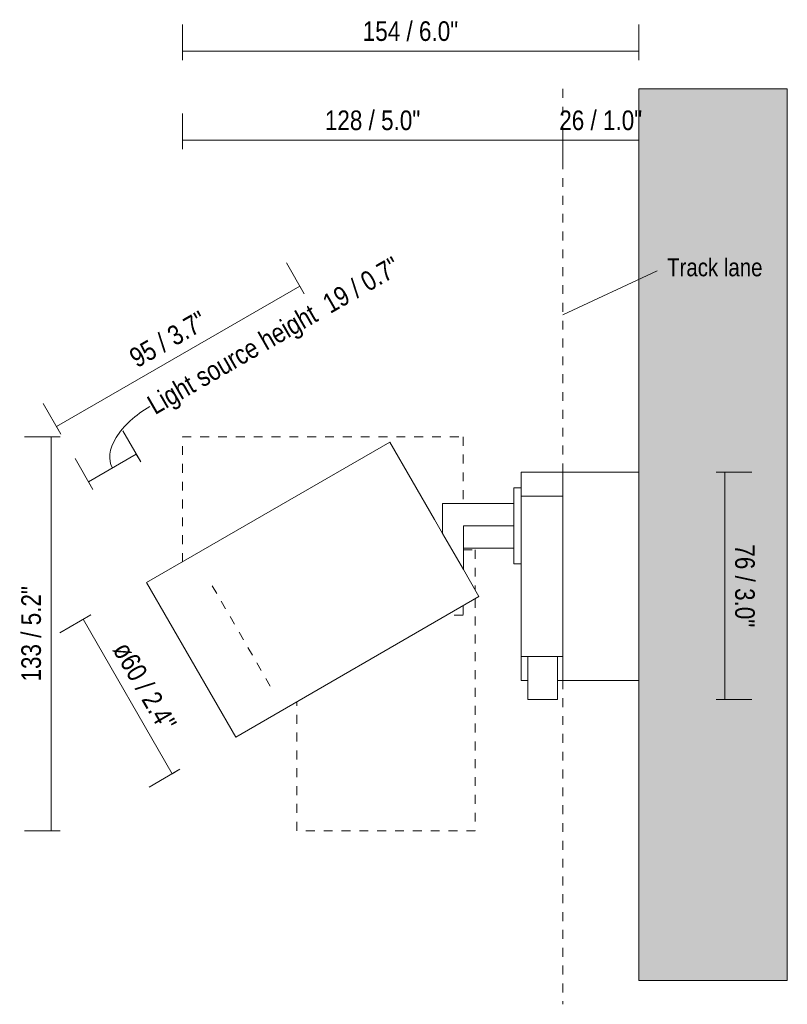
# Model space of a CAD drawing. Header units: millimetres. Extents: x -6669 to -5550, y 142 to 6739.
# Tile 2 of 4: x -5809 to -5550, y 142 to 473. Entities that reach past the tile are written whole.
import ezdxf

# ---------------------------------------------------------------- set-up
doc = ezdxf.new("R2010")
doc.units = ezdxf.units.MM
doc.linetypes.add('Dash', pattern=[6, 3, -3])
doc.layers.add('A-ANNO-DIMS', color=7, linetype='Continuous', lineweight=9, true_color=0x5b5b5b)
for name, color, linetype, lineweight in [('A-ANNO-DIMS-3', 7, 'Continuous', 9), ('A-WALL', 7, 'Continuous', 9), ('E-LITE-EQPM', 7, 'Continuous', 20), ('G-ANNO-TEXT', 7, 'Continuous', 9)]:
    doc.layers.add(name, color=color, linetype=linetype, lineweight=lineweight)
doc.styles.add('Arial Narrow', font='ARIALN.TTF', dxfattribs={"height": 6.6})
doc.styles.add('Arial Narrow_1', font='ARIALN.TTF', dxfattribs={"height": 6})
doc.dimstyles.new('FARO_-_2_2mm_Arial_Narrow_mm_Inch_Left', dxfattribs={"dimscale": 304.8, "dimtxt": 6.754644, "dimasz": 0, "dimexe": 0.029528, "dimexo": 0.0625, "dimgap": 0.004921, "dimtad": 1, "dimdec": 0, "dimzin": 0, "dimdsep": 46, "dimtxsty": 'Arial Narrow', "dimblk1": 'NONE', "dimblk2": 'NONE', "dimsah": 1, "dimcen": 0.09, "dimadec": 0, "dimazin": 0, "dimtfac": 1, "dimtdec": 4, "dimtix": 1, "dimtmove": 0, "dimatfit": 3, "dimfxl": 0.009843, "dimfxlon": 1, "dimtvp": 1, "dimtolj": 1, "dimtzin": 0, "dimarcsym": 2})
doc.dimstyles.new('FARO_-_2_2mm_Arial_Narrow_mm_Inch_Left_1', dxfattribs={"dimscale": 304.8, "dimtxt": 6.754644, "dimasz": 0, "dimexe": 0.029528, "dimexo": 0.0625, "dimgap": 0.004921, "dimtad": 1, "dimdec": 0, "dimzin": 0, "dimdsep": 46, "dimtxsty": 'Arial Narrow', "dimblk1": 'NONE', "dimblk2": 'NONE', "dimsah": 1, "dimcen": 0.09, "dimadec": 0, "dimazin": 0, "dimtfac": 1, "dimtdec": 4, "dimtix": 1, "dimtmove": 1, "dimatfit": 3, "dimfxl": 0.009843, "dimfxlon": 1, "dimtvp": 1, "dimtolj": 1, "dimtzin": 0, "dimarcsym": 2})
doc.dimstyles.new('FARO_-_2_2mm_Arial_Narrow_mm_Inch_Right', dxfattribs={"dimscale": 304.8, "dimtxt": 6.754644, "dimasz": 0, "dimexe": 0.029528, "dimexo": 0.0625, "dimgap": 0.004921, "dimtad": 1, "dimdec": 0, "dimzin": 0, "dimdsep": 46, "dimtxsty": 'Arial Narrow', "dimblk1": 'NONE', "dimblk2": 'NONE', "dimsah": 1, "dimcen": 0.09, "dimadec": 0, "dimazin": 0, "dimtfac": 1, "dimtdec": 4, "dimtix": 1, "dimtmove": 0, "dimatfit": 3, "dimfxl": 0.009843, "dimfxlon": 1, "dimtvp": 1, "dimtolj": 1, "dimtzin": 0, "dimarcsym": 2})

# ---------------------------------------------------------------- blocks, each defined once
blk = doc.blocks.new('43720 - 43720 STAN White track projector-519824-Lateral_PDF')
at = {"layer": 'E-LITE-EQPM'}
blk.add_line((-3327.96, 295.51), (-3310.96, 295.51), dxfattribs=at)
blk = doc.blocks.new('DIMBLOCK3-Lateral_PDF')
at = {"layer": 'A-ANNO-DIMS-3', "color": 251, "true_color": 0x5b5b5b, "transparency": 16777216}
for p, q in [((-5753.85, 459.74), (-5753.85, 471.74)), ((-5600.3, 459.74), (-5600.3, 471.74)), ((-5600.3, 462.74), (-5753.85, 462.74)), ((-5753.85, 462.74), (-5753.85, 459.74)), ((-5600.3, 462.74), (-5600.3, 459.74))]:
    blk.add_line(p, q, dxfattribs=at)
at = {"layer": 'A-ANNO-DIMS-3', "color": 0, "transparency": 16777216, "insert": (-5693.16, 472.77), "char_height": 6.6, "width": 38.598, "attachment_point": 1, "line_spacing_factor": 0.974696, "style": 'Arial Narrow'}
blk.add_mtext('154 / 6.0"', dxfattribs=at)
blk = doc.blocks.new('_None')
blk = doc.blocks.new('DIMBLOCK4-Lateral_PDF')
at = {"layer": 'A-ANNO-DIMS-3', "color": 251, "true_color": 0x5b5b5b, "transparency": 16777216}
for p, q in [((-5767.86, 324.55), (-5773.86, 334.94)), ((-5783.98, 315.25), (-5789.98, 325.64)), ((-5769.36, 327.15), (-5785.48, 317.85)), ((-5769.36, 327.15), (-5767.86, 324.55)), ((-5785.48, 317.85), (-5783.98, 315.25))]:
    blk.add_line(p, q, dxfattribs=at)
blk.add_ellipse((-5758.99, 333.14), major_axis=(18.43, 10.64), ratio=0.545908, start_param=1.570796, end_param=3.141593, dxfattribs=at)
at = {"layer": 'A-ANNO-DIMS-3', "color": 0, "transparency": 16777216, "insert": (-5766.38, 345.95), "char_height": 6.6, "width": 115.2793, "attachment_point": 1, "rotation": 30, "line_spacing_factor": 0.974696, "style": 'Arial Narrow'}
blk.add_mtext('Light source height  19 / 0.7"', dxfattribs=at)
blk = doc.blocks.new('DIMBLOCK5-Lateral_PDF')
at = {"layer": 'A-ANNO-DIMS-3', "color": 251, "true_color": 0x5b5b5b, "transparency": 16777216}
for p, q in [((-5712.86, 381.07), (-5718.86, 391.46)), ((-5714.36, 383.67), (-5796.2, 336.42)), ((-5714.36, 383.67), (-5712.86, 381.07)), ((-5794.7, 333.82), (-5800.7, 344.21)), ((-5796.2, 336.42), (-5794.7, 333.82))]:
    blk.add_line(p, q, dxfattribs=at)
at = {"layer": 'A-ANNO-DIMS-3', "color": 0, "transparency": 16777216, "insert": (-5772.41, 361.73), "char_height": 6.6, "width": 33.5802, "attachment_point": 1, "rotation": 30, "line_spacing_factor": 0.974696, "style": 'Arial Narrow'}
blk.add_mtext('95 / 3.7"', dxfattribs=at)
blk = doc.blocks.new('DIMBLOCK6-Lateral_PDF')
at = {"layer": 'A-ANNO-DIMS-3', "color": 251, "true_color": 0x5b5b5b, "transparency": 16777216}
for p, q in [((-5784.69, 273.06), (-5795.08, 267.06)), ((-5787.28, 271.56), (-5784.69, 273.06)), ((-5757.28, 219.6), (-5787.28, 271.56)), ((-5754.69, 221.1), (-5765.08, 215.1)), ((-5757.28, 219.6), (-5754.69, 221.1))]:
    blk.add_line(p, q, dxfattribs=at)
at = {"layer": 'A-ANNO-DIMS-3', "color": 0, "transparency": 16777216, "insert": (-5771.75, 264.71), "char_height": 6.6, "width": 39.1126, "attachment_point": 1, "rotation": 300, "line_spacing_factor": 0.974696, "style": 'Arial Narrow'}
blk.add_mtext('ø60 / 2.4"', dxfattribs=at)
blk = doc.blocks.new('DIMBLOCK7-Lateral_PDF')
at = {"layer": 'A-ANNO-DIMS-3', "color": 251, "true_color": 0x5b5b5b, "transparency": 16777216}
for p, q in [((-5625.8, 432.74), (-5625.8, 435.74)), ((-5600.3, 432.74), (-5600.3, 435.74)), ((-5625.8, 433.07), (-5625.8, 423.74)), ((-5600.3, 432.74), (-5625.8, 432.74)), ((-5600.3, 433.07), (-5600.3, 423.74))]:
    blk.add_line(p, q, dxfattribs=at)
at = {"layer": 'A-ANNO-DIMS-3', "color": 0, "transparency": 16777216, "insert": (-5627.04, 442.77), "char_height": 6.6, "width": 33.5802, "attachment_point": 1, "line_spacing_factor": 0.974696, "style": 'Arial Narrow'}
blk.add_mtext('26 / 1.0"', dxfattribs=at)
blk = doc.blocks.new('DIMBLOCK8-Lateral_PDF')
at = {"layer": 'A-ANNO-DIMS-3', "color": 251, "true_color": 0x5b5b5b, "transparency": 16777216}
for p, q in [((-5753.85, 429.74), (-5753.85, 441.74)), ((-5625.8, 432.74), (-5625.8, 435.74)), ((-5625.8, 432.74), (-5753.85, 432.74)), ((-5753.85, 432.74), (-5753.85, 429.74)), ((-5625.8, 433.07), (-5625.8, 423.74))]:
    blk.add_line(p, q, dxfattribs=at)
at = {"layer": 'A-ANNO-DIMS-3', "color": 0, "transparency": 16777216, "insert": (-5705.91, 442.77), "char_height": 6.6, "width": 38.598, "attachment_point": 1, "line_spacing_factor": 0.974696, "style": 'Arial Narrow'}
blk.add_mtext('128 / 5.0"', dxfattribs=at)
blk = doc.blocks.new('DIMBLOCK9-Lateral_PDF')
at = {"layer": 'A-ANNO-DIMS-3', "color": 251, "true_color": 0x5b5b5b, "transparency": 16777216}
for p, q in [((-5574.28, 321.03), (-5562.28, 321.03)), ((-5571.28, 321.03), (-5574.28, 321.03)), ((-5571.28, 321.03), (-5571.28, 244.56)), ((-5574.28, 244.56), (-5562.28, 244.56)), ((-5571.28, 244.56), (-5574.28, 244.56))]:
    blk.add_line(p, q, dxfattribs=at)
at = {"layer": 'A-ANNO-DIMS-3', "color": 0, "transparency": 16777216, "insert": (-5561.25, 296.79), "char_height": 6.6, "width": 33.5802, "attachment_point": 1, "rotation": 270, "line_spacing_factor": 0.974696, "style": 'Arial Narrow'}
blk.add_mtext('76 / 3.0"', dxfattribs=at)
blk = doc.blocks.new('DIMBLOCK10-Lateral_PDF')
at = {"layer": 'A-ANNO-DIMS-3', "color": 251, "true_color": 0x5b5b5b, "transparency": 16777216}
for p, q in [((-5795.02, 332.99), (-5807.02, 332.99)), ((-5798.02, 332.99), (-5798.02, 200.44)), ((-5798.02, 332.99), (-5795.02, 332.99)), ((-5795.02, 200.44), (-5807.02, 200.44)), ((-5798.02, 200.44), (-5795.02, 200.44))]:
    blk.add_line(p, q, dxfattribs=at)
at = {"layer": 'A-ANNO-DIMS-3', "color": 0, "transparency": 16777216, "insert": (-5808.05, 250.63), "char_height": 6.6, "width": 38.598, "attachment_point": 1, "rotation": 90, "line_spacing_factor": 0.974696, "style": 'Arial Narrow'}
blk.add_mtext('133 / 5.2"', dxfattribs=at)

msp = doc.modelspace()

# ---------------------------------------------------------------- hatches: boundary and pattern name
at = {"layer": 'A-WALL', "true_color": 0xf7f7f7}
msp.add_hatch(color=7, dxfattribs=at).paths.add_polyline_path([(-5600.3, 150), (-5550.3, 150), (-5550.3, 450), (-5600.3, 450), (-5600.3, 171.96)], flags=0)
at = {"layer": 'A-WALL', "true_color": 0xfafafa}
msp.add_hatch(color=7, dxfattribs=at).paths.add_polyline_path([(-5550.3, 150), (-5550.3, 450), (-5600.3, 450), (-5600.3, 150)], flags=0)

# ---------------------------------------------------------------- linework, layer by layer
at = {"layer": 'A-ANNO-DIMS', "color": 254, "linetype": 'Dash', "true_color": 0xd2d2d2}
for p, q in [((-5625.8, 321.03), (-5625.8, 450)), ((-5753.85, 290.87), (-5753.85, 332.99)), ((-5753.85, 332.99), (-5659.35, 332.99)), ((-5659.35, 332.99), (-5659.35, 310.49)), ((-5659.3, 294.94), (-5655.3, 294.94)), ((-5655.3, 294.94), (-5655.3, 281.38)), ((-5724.3, 249.09), (-5745.25, 285.39)), ((-5655.3, 278.48), (-5655.3, 200.44)), ((-5659.35, 276.15), (-5659.35, 272.99)), ((-5659.35, 272.99), (-5664.82, 272.99)), ((-5625.8, 251.03), (-5625.8, 142.03)), ((-5715.3, 200.44), (-5715.3, 243.84)), ((-5655.3, 200.44), (-5715.3, 200.44))]:
    msp.add_line(p, q, dxfattribs=at)
at = {"layer": 'A-ANNO-DIMS'}
msp.add_line((-5625.8, 373.99), (-5594.08, 388.78), dxfattribs=at)
at = {"layer": 'A-WALL', "color": 253, "true_color": 0xaaaaaa}
for p, q in [((-5600.3, 321.03), (-5600.3, 450)), ((-5550.3, 450), (-5600.3, 450)), ((-5550.3, 450), (-5550.3, 150)), ((-5600.3, 150), (-5600.3, 251.03)), ((-5550.3, 150), (-5600.3, 150))]:
    msp.add_line(p, q, dxfattribs=at)
at = {"layer": 'E-LITE-EQPM'}
for p, q in [((-5684.05, 331.17), (-5765.89, 283.92)), ((-5669.05, 305.19), (-5684.05, 331.17)), ((-5639.8, 321.03), (-5639.8, 315.8)), ((-5625.8, 321.03), (-5639.8, 321.03)), ((-5600.3, 321.03), (-5625.8, 321.03)), ((-5625.8, 313.03), (-5625.8, 321.03)), ((-5600.3, 251.03), (-5600.3, 321.03)), ((-5639.8, 315.8), (-5642.3, 315.8)), ((-5642.3, 315.8), (-5642.3, 290.18)), ((-5639.8, 313.03), (-5639.8, 315.8)), ((-5625.8, 313.03), (-5639.8, 313.03)), ((-5639.8, 313.03), (-5639.8, 259.03)), ((-5625.8, 259.03), (-5625.8, 313.03)), ((-5642.3, 310.49), (-5666.3, 310.49)), ((-5666.3, 310.49), (-5666.3, 300.43)), ((-5666.3, 300.43), (-5669.05, 305.19)), ((-5659.3, 288.31), (-5659.3, 302.99)), ((-5659.3, 302.99), (-5642.3, 302.99)), ((-5666.3, 300.43), (-5659.3, 288.31)), ((-5654.05, 279.21), (-5659.3, 288.31)), ((-5642.3, 290.18), (-5639.8, 290.18)), ((-5765.89, 283.92), (-5750.89, 257.94)), ((-5735.89, 231.96), (-5654.05, 279.21)), ((-5639.8, 259.03), (-5639.8, 251.03)), ((-5639.8, 259.03), (-5625.8, 259.03)), ((-5637.66, 259.03), (-5637.66, 244.56)), ((-5627.6, 244.56), (-5627.6, 259.03)), ((-5625.8, 251.03), (-5625.8, 259.03)), ((-5750.89, 257.94), (-5735.89, 231.96)), ((-5639.8, 251.03), (-5637.66, 251.03)), ((-5627.6, 251.03), (-5625.8, 251.03)), ((-5625.8, 251.03), (-5600.3, 251.03)), ((-5637.66, 244.56), (-5627.6, 244.56))]:
    msp.add_line(p, q, dxfattribs=at)

# ---------------------------------------------------------------- block references
msp.add_blockref('43720 - 43720 STAN White track projector-519824-Lateral_PDF', (-2331.34, 0), dxfattribs=at)

# ---------------------------------------------------------------- texts
at = {"layer": 'G-ANNO-TEXT', "color": 251, "true_color": 0x5b5b5b, "insert": (-5590.74, 392.98), "char_height": 6, "width": 40.4051, "attachment_point": 1, "style": 'Arial Narrow_1'}
msp.add_mtext('Track lane', dxfattribs=at)

# ---------------------------------------------------------------- dimensions: what is measured, and where the dimension line sits
at = {"layer": 'A-ANNO-DIMS'}
for base, p1, p2, angle, dimstyle, override, picture, middle in [((-5753.85, 462.74), (-5600.3, 459.74), (-5753.85, 459.74), 0, 'FARO_-_2_2mm_Arial_Narrow_mm_Inch_Left', {"dimpost": '<>', "dimfxl": 153.547816}, 'DIMBLOCK3-Lateral_PDF', (-5677.07, 468.51)), ((-5753.85, 432.74), (-5625.8, 435.74), (-5753.85, 429.74), 0, 'FARO_-_2_2mm_Arial_Narrow_mm_Inch_Left', {"dimpost": '<>', "dimfxl": 128.188312}, 'DIMBLOCK8-Lateral_PDF', (-5689.82, 438.51)), ((-5625.79888659, 432.73696164), (-5600.29888659, 435.73696164), (-5625.79888659, 435.73696164), 0, 'FARO_-_2_2mm_Arial_Narrow_mm_Inch_Left', {"dimpost": '<>', "dimfxl": 25.5}, 'DIMBLOCK7-Lateral_PDF', (-5613.04888659, 438.50940368)), ((-5796.2, 336.42), (-5712.86, 381.07), (-5794.7, 333.82), 30, 'FARO_-_2_2mm_Arial_Narrow_mm_Inch_Left', {"dimpost": '<>', "dimfxl": 94.501164}, 'DIMBLOCK5-Lateral_PDF', (-5758.16, 365.04)), ((-5798.02, 200.44), (-5795.02, 332.99), (-5795.02, 200.44), 90, 'FARO_-_2_2mm_Arial_Narrow_mm_Inch_Left', {"dimpost": '<>', "dimfxl": 132.550079}, 'DIMBLOCK10-Lateral_PDF', (-5803.79, 266.71)), ((-5571.28, 244.56), (-5574.28, 321.03), (-5574.28, 244.56), 90, 'FARO_-_2_2mm_Arial_Narrow_mm_Inch_Right', {"dimtad": 4, "dimpost": '<>', "dimfxl": 76.467237}, 'DIMBLOCK9-Lateral_PDF', (-5565.51, 282.79))]:
    dim = msp.add_linear_dim(base=base, p1=p1, p2=p2, angle=angle, dimstyle=dimstyle, override=override, dxfattribs=at)
    dim.commit()
    dim.dimension.update_dxf_attribs({"geometry": picture, "text_midpoint": middle})
dim = msp.add_linear_dim(base=(-5785.48, 317.85), p1=(-5767.86, 324.55), p2=(-5783.98, 315.25), angle=30, text='Light source height  <>', dimstyle='FARO_-_2_2mm_Arial_Narrow_mm_Inch_Left_1', override={"dimpost": '<>', "dimfxl": 18.60549}, dxfattribs=at)
dim.commit()
dim.dimension.update_dxf_attribs({"geometry": 'DIMBLOCK4-Lateral_PDF', "text_midpoint": (-5714.26, 370.96), "dimtype": 160, "text_rotation": 30})
dim = msp.add_linear_dim(base=(-5787.28, 271.56), p1=(-5754.69, 221.1), p2=(-5784.69, 273.06), angle=300, text='ø<>', dimstyle='FARO_-_2_2mm_Arial_Narrow_mm_Inch_Left', override={"dimpost": '<>', "dimfxl": 60}, dxfattribs=at)
dim.commit()
dim.dimension.update_dxf_attribs({"geometry": 'DIMBLOCK6-Lateral_PDF', "text_midpoint": (-5767.28, 248.47)})

doc.saveas('drawing.dxf')
